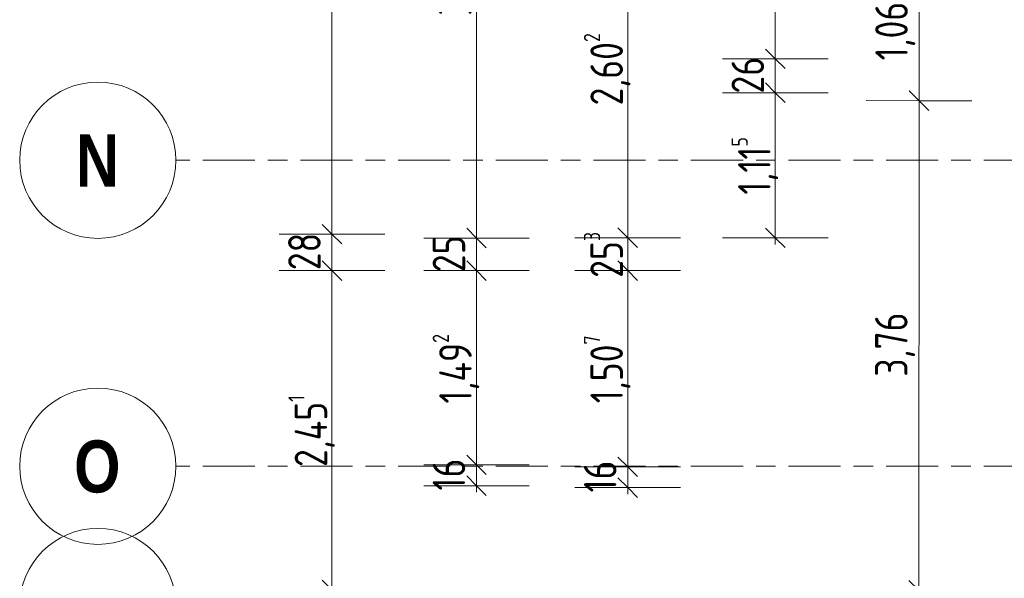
# Model space of a CAD drawing. Header units: metres. Extents: x 2 to 163, y -54 to 869.
# Tile 10 of 78: x 14 to 22, y -23 to -19. Entities that reach past the tile are written whole.
import ezdxf

# ---------------------------------------------------------------- set-up
doc = ezdxf.new("R2010")
doc.units = ezdxf.units.M
doc.linetypes.add('_Rasterlinie_', pattern=[0.75, 0.4, -0.1, 0.15, -0.1])
for name, color, linetype, lineweight in [('A_Bem', 7, 'Continuous', 5), ('A_Bem-100', 7, 'Continuous', 5), ('A_Raster', 128, 'Continuous', 5)]:
    doc.layers.add(name, color=color, linetype=linetype, lineweight=lineweight)
doc.styles.add('Arial Narrow_B', font='txt', dxfattribs={"height": 0.4})
doc.styles.add('ISOCPEUR', font='isocpeur.ttf', dxfattribs={"width": 0.8, "height": 0.25})
doc.dimstyles.new('BLB-Standard_2_5_Aussen', dxfattribs={"dimscale": 0.3048, "dimtxt": 0.248995, "dimasz": 0.492126, "dimexe": 1.32874, "dimexo": 0.0625, "dimgap": 0.032808, "dimtad": 1, "dimdec": 1, "dimlfac": 100, "dimrnd": 0.1, "dimdsep": 46, "dimtxsty": 'ISOCPEUR', "dimblk1": 'OBLIQUE', "dimblk2": 'OBLIQUE', "dimsah": 1, "dimcen": 0.09, "dimdle": 0.164042, "dimazin": 0, "dimtfac": 1, "dimtdec": 4, "dimtix": 1, "dimtmove": 0, "dimatfit": 3, "dimfxl": 1.32874, "dimfxlon": 1, "dimtvp": 1, "dimtolj": 1, "dimtzin": 0, "dimarcsym": 2})
doc.dimstyles.new('BLB-Standard_2_5_Aussen_1', dxfattribs={"dimscale": 0.3048, "dimtxt": 0.248995, "dimasz": 0.492126, "dimexe": 1.32874, "dimexo": 0.0625, "dimgap": 0.032808, "dimtad": 1, "dimrnd": 0.001, "dimzin": 0, "dimdsep": 46, "dimtxsty": 'ISOCPEUR', "dimblk1": 'OBLIQUE', "dimblk2": 'OBLIQUE', "dimsah": 1, "dimcen": 0.09, "dimdle": 0.164042, "dimazin": 0, "dimtfac": 1, "dimtdec": 4, "dimtix": 1, "dimtmove": 0, "dimatfit": 3, "dimfxl": 1.32874, "dimfxlon": 1, "dimtvp": 1, "dimtolj": 1, "dimtzin": 0, "dimarcsym": 2})
doc.dimstyles.new('BLB-Standard_2_5_Aussen_maskiert_1', dxfattribs={"dimscale": 0.3048, "dimtxt": 0.248995, "dimasz": 0.492126, "dimexe": 1.32874, "dimexo": 0.0625, "dimgap": 0.032808, "dimtad": 1, "dimrnd": 0.001, "dimzin": 0, "dimdsep": 46, "dimtxsty": 'ISOCPEUR', "dimblk1": 'OBLIQUE', "dimblk2": 'OBLIQUE', "dimsah": 1, "dimcen": 0.09, "dimdle": 0.164042, "dimazin": 0, "dimtfac": 1, "dimtdec": 4, "dimtix": 1, "dimtmove": 0, "dimatfit": 3, "dimfxl": 1.32874, "dimfxlon": 1, "dimtvp": 1, "dimtfill": 1, "dimtolj": 1, "dimtzin": 0, "dimarcsym": 2})

# ---------------------------------------------------------------- blocks, each defined once
blk = doc.blocks.new('DIMBLOCK68-AB-E-1 OK FFB')
at = {"layer": 'A_Bem-100', "lineweight": 9}
for p, q in [((20.0329, -19.4636), (19.9579, -19.3886)), ((20.0329, -19.4636), (20.1079, -19.5386)), ((20.0329, -20.5786), (19.9579, -20.5036)), ((20.0329, -20.5786), (20.1079, -20.6536))]:
    blk.add_line(p, q, dxfattribs=at)
at = {"layer": 'A_Bem-100'}
for p, q in [((20.4379, -19.4636), (19.6279, -19.4636)), ((20.0329, -20.6286), (20.0329, -19.4636)), ((20.0329, -19.4636), (20.4379, -19.4636)), ((20.4379, -20.5786), (19.6279, -20.5786)), ((20.0329, -20.5786), (20.4379, -20.5786))]:
    blk.add_line(p, q, dxfattribs=at)
at = {"layer": 'A_Bem-100', "color": 0, "insert": (19.6963, -20.2464), "char_height": 0.25, "width": 0.540782, "attachment_point": 1, "rotation": 90, "line_spacing_factor": 1.149209, "style": 'ISOCPEUR'}
blk.add_mtext('1,11\\A2\\H0.5x;\\S5^  ;\\H2x;', dxfattribs=at)
blk = doc.blocks.new('_Oblique')
at = {"color": 0, "linetype": 'ByBlock', "lineweight": -2}
blk.add_line((-0.5, -0.5), (0.5, 0.5), dxfattribs=at)
blk = doc.blocks.new('DIMBLOCK69-AB-E-1 OK FFB')
at = {"layer": 'A_Bem-100', "lineweight": 9}
for p, q in [((20.0329, -19.2034), (19.9579, -19.1284)), ((20.0329, -19.2034), (20.1079, -19.2784)), ((20.0329, -19.4636), (19.9579, -19.3886)), ((20.0329, -19.4636), (20.1079, -19.5386))]:
    blk.add_line(p, q, dxfattribs=at)
at = {"layer": 'A_Bem-100'}
for p, q in [((20.4379, -19.2034), (19.6279, -19.2034)), ((20.0329, -19.4636), (20.0329, -19.2034)), ((20.0329, -19.2034), (20.4379, -19.2034)), ((20.4379, -19.4636), (19.6279, -19.4636)), ((20.0329, -19.4636), (20.4379, -19.4636))]:
    blk.add_line(p, q, dxfattribs=at)
at = {"layer": 'A_Bem-100', "color": 0, "insert": (19.6963, -19.4704), "char_height": 0.25, "width": 0.328652, "attachment_point": 1, "rotation": 90, "line_spacing_factor": 1.149209, "style": 'ISOCPEUR'}
blk.add_mtext('26', dxfattribs=at)
blk = doc.blocks.new('DIMBLOCK70-AB-E-1 OK FFB')
at = {"layer": 'A_Bem-100', "lineweight": 9}
for p, q in [((20.0329, -17.9911), (19.9579, -17.9161)), ((20.0329, -17.9911), (20.1079, -18.0661)), ((20.0329, -19.2034), (19.9579, -19.1284)), ((20.0329, -19.2034), (20.1079, -19.2784))]:
    blk.add_line(p, q, dxfattribs=at)
at = {"layer": 'A_Bem-100'}
for p, q in [((20.4379, -17.9911), (19.6279, -17.9911)), ((20.0329, -19.2034), (20.0329, -17.9911)), ((20.0329, -17.9911), (20.4379, -17.9911)), ((20.4379, -19.2034), (19.6279, -19.2034)), ((20.0329, -19.2034), (20.4379, -19.2034))]:
    blk.add_line(p, q, dxfattribs=at)
at = {"layer": 'A_Bem-100', "color": 0, "insert": (19.6963, -18.8425), "char_height": 0.25, "width": 0.588586, "attachment_point": 1, "rotation": 90, "line_spacing_factor": 1.149209, "style": 'ISOCPEUR'}
blk.add_mtext('1,21\\A2\\H0.5x;\\S2^  ;\\H2x;', dxfattribs=at)
blk = doc.blocks.new('DIMBLOCK81-AB-E-1 OK FFB')
at = {"layer": 'A_Bem-100', "lineweight": 9}
for p, q in [((18.8986, -22.337), (18.8236, -22.262)), ((18.8986, -22.337), (18.9736, -22.412)), ((18.8986, -22.4972), (18.8236, -22.4222)), ((18.8986, -22.4972), (18.9736, -22.5722))]:
    blk.add_line(p, q, dxfattribs=at)
at = {"layer": 'A_Bem-100'}
for p, q in [((19.3036, -22.337), (18.4936, -22.337)), ((18.8986, -22.5472), (18.8986, -22.337)), ((18.8986, -22.337), (19.3036, -22.337)), ((19.3036, -22.4972), (18.4936, -22.4972)), ((18.8986, -22.4972), (19.3036, -22.4972))]:
    blk.add_line(p, q, dxfattribs=at)
at = {"layer": 'A_Bem-100', "color": 0, "insert": (18.562, -22.5341), "char_height": 0.25, "width": 0.280848, "attachment_point": 1, "rotation": 90, "line_spacing_factor": 1.149209, "style": 'ISOCPEUR'}
blk.add_mtext('16', dxfattribs=at)
blk = doc.blocks.new('DIMBLOCK82-AB-E-1 OK FFB')
at = {"layer": 'A_Bem-100', "lineweight": 9}
for p, q in [((18.8986, -20.8302), (18.8236, -20.7552)), ((18.8986, -20.8302), (18.9736, -20.9052)), ((18.8986, -22.337), (18.8236, -22.262)), ((18.8986, -22.337), (18.9736, -22.412))]:
    blk.add_line(p, q, dxfattribs=at)
at = {"layer": 'A_Bem-100'}
for p, q in [((19.3036, -20.8302), (18.4936, -20.8302)), ((18.8986, -22.337), (18.8986, -20.8302)), ((18.8986, -20.8302), (19.3036, -20.8302)), ((19.3036, -22.337), (18.4936, -22.337)), ((18.8986, -22.337), (19.3036, -22.337))]:
    blk.add_line(p, q, dxfattribs=at)
at = {"layer": 'A_Bem-100', "color": 0, "insert": (18.562, -21.8487), "char_height": 0.25, "width": 0.63639, "attachment_point": 1, "rotation": 90, "line_spacing_factor": 1.149209, "style": 'ISOCPEUR'}
blk.add_mtext('1,50\\A2\\H0.5x;\\S7^  ;\\H2x;', dxfattribs=at)
blk = doc.blocks.new('DIMBLOCK83-AB-E-1 OK FFB')
at = {"layer": 'A_Bem-100', "lineweight": 9}
for p, q in [((18.8986, -20.5773), (18.8236, -20.5023)), ((18.8986, -20.5773), (18.9736, -20.6523)), ((18.8986, -20.8302), (18.8236, -20.7552)), ((18.8986, -20.8302), (18.9736, -20.9052))]:
    blk.add_line(p, q, dxfattribs=at)
at = {"layer": 'A_Bem-100'}
for p, q in [((19.3036, -20.5773), (18.4936, -20.5773)), ((18.8986, -20.8302), (18.8986, -20.5773)), ((18.8986, -20.5773), (19.3036, -20.5773)), ((19.3036, -20.8302), (18.4936, -20.8302)), ((18.8986, -20.8302), (19.3036, -20.8302))]:
    blk.add_line(p, q, dxfattribs=at)
at = {"layer": 'A_Bem-100', "color": 0, "insert": (18.562, -20.8855), "char_height": 0.25, "width": 0.436211, "attachment_point": 1, "rotation": 90, "line_spacing_factor": 1.149209, "style": 'ISOCPEUR'}
blk.add_mtext('25\\A2\\H0.5x;\\S3^  ;\\H2x;', dxfattribs=at)
blk = doc.blocks.new('DIMBLOCK84-AB-E-1 OK FFB')
at = {"layer": 'A_Bem-100', "lineweight": 9}
for p, q in [((18.8986, -17.9756), (18.8236, -17.9006)), ((18.8986, -17.9756), (18.9736, -18.0506)), ((18.8986, -20.5773), (18.8236, -20.5023)), ((18.8986, -20.5773), (18.9736, -20.6523))]:
    blk.add_line(p, q, dxfattribs=at)
at = {"layer": 'A_Bem-100'}
for p, q in [((19.3036, -17.9756), (18.4936, -17.9756)), ((18.8986, -20.5773), (18.8986, -17.9756)), ((18.8986, -17.9756), (19.3036, -17.9756)), ((19.3036, -20.5773), (18.4936, -20.5773)), ((18.8986, -20.5773), (19.3036, -20.5773))]:
    blk.add_line(p, q, dxfattribs=at)
at = {"layer": 'A_Bem-100', "color": 0, "insert": (18.562, -19.5615), "char_height": 0.25, "width": 0.684194, "attachment_point": 1, "rotation": 90, "line_spacing_factor": 1.149209, "style": 'ISOCPEUR'}
blk.add_mtext('2,60\\A2\\H0.5x;\\S2^  ;\\H2x;', dxfattribs=at)
blk = doc.blocks.new('DIMBLOCK105-AB-E-1 OK FFB')
at = {"layer": 'A_Bem-100', "lineweight": 9}
for p, q in [((17.7367, -22.3221), (17.6617, -22.2471)), ((17.7367, -22.3221), (17.8117, -22.3971)), ((17.7367, -22.4822), (17.6617, -22.4072)), ((17.7367, -22.4822), (17.8117, -22.5572))]:
    blk.add_line(p, q, dxfattribs=at)
at = {"layer": 'A_Bem-100'}
for p, q in [((18.1417, -22.3221), (17.3317, -22.3221)), ((17.7367, -22.5322), (17.7367, -22.3221)), ((17.7367, -22.3221), (18.1417, -22.3221)), ((18.1417, -22.4822), (17.3317, -22.4822)), ((17.7367, -22.4822), (18.1417, -22.4822))]:
    blk.add_line(p, q, dxfattribs=at)
at = {"layer": 'A_Bem-100', "color": 0, "insert": (17.4001, -22.5191), "char_height": 0.25, "width": 0.280848, "attachment_point": 1, "rotation": 90, "line_spacing_factor": 1.149209, "style": 'ISOCPEUR'}
blk.add_mtext('16', dxfattribs=at)
blk = doc.blocks.new('DIMBLOCK106-AB-E-1 OK FFB')
at = {"layer": 'A_Bem-100', "lineweight": 9}
for p, q in [((17.7367, -20.8302), (17.6617, -20.7552)), ((17.7367, -20.8302), (17.8117, -20.9052)), ((17.7367, -22.3221), (17.6617, -22.2471)), ((17.7367, -22.3221), (17.8117, -22.3971))]:
    blk.add_line(p, q, dxfattribs=at)
at = {"layer": 'A_Bem-100'}
for p, q in [((18.1417, -20.8302), (17.3317, -20.8302)), ((17.7367, -22.3221), (17.7367, -20.8302)), ((17.7367, -20.8302), (18.1417, -20.8302)), ((18.1417, -22.3221), (17.3317, -22.3221)), ((17.7367, -22.3221), (18.1417, -22.3221))]:
    blk.add_line(p, q, dxfattribs=at)
at = {"layer": 'A_Bem-100', "color": 0, "insert": (17.4001, -21.8512), "char_height": 0.25, "width": 0.660292, "attachment_point": 1, "rotation": 90, "line_spacing_factor": 1.149209, "style": 'ISOCPEUR'}
blk.add_mtext('1,49\\A2\\H0.5x;\\S2^  ;\\H2x;', dxfattribs=at)
blk = doc.blocks.new('DIMBLOCK107-AB-E-1 OK FFB')
at = {"layer": 'A_Bem-100', "lineweight": 9}
for p, q in [((17.7367, -20.5802), (17.6617, -20.5052)), ((17.7367, -20.5802), (17.8117, -20.6552)), ((17.7367, -20.8302), (17.6617, -20.7552)), ((17.7367, -20.8302), (17.8117, -20.9052))]:
    blk.add_line(p, q, dxfattribs=at)
at = {"layer": 'A_Bem-100'}
for p, q in [((18.1417, -20.5802), (17.3317, -20.5802)), ((17.7367, -20.8302), (17.7367, -20.5802)), ((17.7367, -20.5802), (18.1417, -20.5802)), ((18.1417, -20.8302), (17.3317, -20.8302)), ((17.7367, -20.8302), (18.1417, -20.8302))]:
    blk.add_line(p, q, dxfattribs=at)
at = {"layer": 'A_Bem-100', "color": 0, "insert": (17.4001, -20.8421), "char_height": 0.25, "width": 0.328652, "attachment_point": 1, "rotation": 90, "line_spacing_factor": 1.149209, "style": 'ISOCPEUR'}
blk.add_mtext('25', dxfattribs=at)
blk = doc.blocks.new('DIMBLOCK108-AB-E-1 OK FFB')
at = {"layer": 'A_Bem-100', "lineweight": 9}
for p, q in [((17.7367, -16.5934), (17.6617, -16.5184)), ((17.7367, -16.5934), (17.8117, -16.6684)), ((17.7367, -20.5802), (17.6617, -20.5052)), ((17.7367, -20.5802), (17.8117, -20.6552))]:
    blk.add_line(p, q, dxfattribs=at)
at = {"layer": 'A_Bem-100'}
for p, q in [((18.1417, -16.5934), (17.3317, -16.5934)), ((17.7367, -20.5802), (17.7367, -16.5934)), ((17.7367, -16.5934), (18.1417, -16.5934)), ((18.1417, -20.5802), (17.3317, -20.5802)), ((17.7367, -20.5802), (18.1417, -20.5802))]:
    blk.add_line(p, q, dxfattribs=at)
at = {"layer": 'A_Bem-100', "color": 0, "insert": (17.4001, -18.8718), "char_height": 0.25, "width": 0.684194, "attachment_point": 1, "rotation": 90, "line_spacing_factor": 1.149209, "style": 'ISOCPEUR'}
blk.add_mtext('3,98\\A2\\H0.5x;\\S7^  ;\\H2x;', dxfattribs=at)
blk = doc.blocks.new('DIMBLOCK137-AB-E-1 OK FFB')
at = {"layer": 'A_Bem-100', "lineweight": 9}
for p, q in [((16.6265, -20.8302), (16.5515, -20.7552)), ((16.6265, -20.8302), (16.7015, -20.9052)), ((16.6265, -23.2814), (16.5515, -23.2064)), ((16.6265, -23.2814), (16.7015, -23.3564))]:
    blk.add_line(p, q, dxfattribs=at)
at = {"layer": 'A_Bem-100'}
for p, q in [((17.0315, -20.8302), (16.2215, -20.8302)), ((16.6265, -23.2814), (16.6265, -20.8302)), ((16.6265, -20.8302), (17.0315, -20.8302)), ((17.0315, -23.2814), (16.2215, -23.2814)), ((16.6265, -23.2814), (17.0315, -23.2814))]:
    blk.add_line(p, q, dxfattribs=at)
at = {"layer": 'A_Bem-100', "color": 0, "insert": (16.2899, -22.3384), "char_height": 0.25, "width": 0.678219, "attachment_point": 1, "rotation": 90, "line_spacing_factor": 1.149209, "style": 'ISOCPEUR'}
blk.add_mtext('2,45\\A2\\H0.5x;\\S1^  ;\\H2x;', dxfattribs=at)
blk = doc.blocks.new('DIMBLOCK138-AB-E-1 OK FFB')
at = {"layer": 'A_Bem-100', "lineweight": 9}
for p, q in [((16.6265, -20.5502), (16.5515, -20.4752)), ((16.6265, -20.5502), (16.7015, -20.6252)), ((16.6265, -20.8302), (16.5515, -20.7552)), ((16.6265, -20.8302), (16.7015, -20.9052))]:
    blk.add_line(p, q, dxfattribs=at)
at = {"layer": 'A_Bem-100'}
for p, q in [((17.0315, -20.5502), (16.2215, -20.5502)), ((16.6265, -20.8302), (16.6265, -20.5502)), ((16.6265, -20.5502), (17.0315, -20.5502)), ((17.0315, -20.8302), (16.2215, -20.8302)), ((16.6265, -20.8302), (17.0315, -20.8302))]:
    blk.add_line(p, q, dxfattribs=at)
at = {"layer": 'A_Bem-100', "color": 0, "insert": (16.2899, -20.8271), "char_height": 0.25, "width": 0.328652, "attachment_point": 1, "rotation": 90, "line_spacing_factor": 1.149209, "style": 'ISOCPEUR'}
blk.add_mtext('28', dxfattribs=at)
blk = doc.blocks.new('DIMBLOCK139-AB-E-1 OK FFB')
at = {"layer": 'A_Bem-100', "lineweight": 9}
for p, q in [((16.6265, -15.2435), (16.5515, -15.1685)), ((16.6265, -15.2435), (16.7015, -15.3185)), ((16.6265, -20.5502), (16.5515, -20.4752)), ((16.6265, -20.5502), (16.7015, -20.6252))]:
    blk.add_line(p, q, dxfattribs=at)
at = {"layer": 'A_Bem-100'}
for p, q in [((17.0315, -15.2435), (16.2215, -15.2435)), ((16.6265, -20.5502), (16.6265, -15.2435)), ((16.6265, -15.2435), (17.0315, -15.2435)), ((17.0315, -20.5502), (16.2215, -20.5502)), ((16.6265, -20.5502), (17.0315, -20.5502))]:
    blk.add_line(p, q, dxfattribs=at)
at = {"layer": 'A_Bem-100', "color": 0, "insert": (16.2899, -18.1819), "char_height": 0.25, "width": 0.684194, "attachment_point": 1, "rotation": 90, "line_spacing_factor": 1.149209, "style": 'ISOCPEUR'}
blk.add_mtext('5,30\\A2\\H0.5x;\\S7^  ;\\H2x;', dxfattribs=at)
blk = doc.blocks.new('DIMBLOCK201-AB-E-1 OK FFB')
at = {"layer": 'A_Bem-100', "lineweight": 9}
for p, q in [((21.1376, -18.4651), (21.0627, -18.39)), ((21.1376, -18.4651), (21.2125, -18.5401)), ((21.1369, -19.5251), (21.0619, -19.45)), ((21.1369, -19.5251), (21.2118, -19.6001))]:
    blk.add_line(p, q, dxfattribs=at)
at = {"layer": 'A_Bem-100'}
for p, q in [((21.5426, -18.4654), (20.7326, -18.4648)), ((21.1376, -18.4651), (21.1369, -19.5251)), ((21.1376, -18.4651), (21.5426, -18.4654)), ((21.5419, -19.5254), (20.7319, -19.5248)), ((21.1369, -19.5251), (21.5419, -19.5254))]:
    blk.add_line(p, q, dxfattribs=at)
at = {"layer": 'A_Bem-100', "color": 0, "insert": (20.8006, -19.2154), "char_height": 0.25, "width": 0.528831, "attachment_point": 1, "rotation": 90, "line_spacing_factor": 1.149209, "style": 'ISOCPEUR', "bg_fill": 3, "box_fill_scale": 1.25, "bg_fill_color": 256, "bg_fill_true_color": 13158600, "bg_fill_transparency": 0}
blk.add_mtext('1,06', dxfattribs=at)
blk = doc.blocks.new('DIMBLOCK202-AB-E-1 OK FFB')
at = {"layer": 'A_Bem-100', "lineweight": 9}
for p, q in [((21.1369, -19.5251), (21.0619, -19.45)), ((21.1369, -19.5251), (21.2118, -19.6001)), ((21.1343, -23.2852), (21.0593, -23.2102)), ((21.1343, -23.2852), (21.2092, -23.3603))]:
    blk.add_line(p, q, dxfattribs=at)
at = {"layer": 'A_Bem-100'}
for p, q in [((21.5419, -19.5254), (20.7319, -19.5248)), ((21.1369, -19.5251), (21.1343, -23.2852)), ((21.1369, -19.5251), (21.5419, -19.5254)), ((21.5393, -23.2855), (20.7293, -23.285)), ((21.1343, -23.2852), (21.5393, -23.2855))]:
    blk.add_line(p, q, dxfattribs=at)
at = {"layer": 'A_Bem-100', "color": 0, "insert": (20.799, -21.6454), "char_height": 0.25, "width": 0.576635, "attachment_point": 1, "rotation": 90, "line_spacing_factor": 1.149209, "style": 'ISOCPEUR', "bg_fill": 3, "box_fill_scale": 1.25, "bg_fill_color": 256, "bg_fill_true_color": 13158600, "bg_fill_transparency": 0}
blk.add_mtext('3,76', dxfattribs=at)
blk = doc.blocks.new('Raster - Raster-989695-AB-E-1 OK FFB')
at = {"layer": 'A_Raster', "lineweight": 9}
blk.add_circle((0, 0), 0.006, dxfattribs=at)

msp = doc.modelspace()

# ---------------------------------------------------------------- block references
at = {"layer": 'A_Raster', "lineweight": 9, "xscale": 99.99999999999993, "yscale": 99.99999999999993, "zscale": 99.99999999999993, "rotation": 89.99999999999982}
for p in [(14.8272, -19.9826), (14.8272, -22.3326), (14.8272, -23.4099)]:
    msp.add_blockref('Raster - Raster-989695-AB-E-1 OK FFB', p, dxfattribs=at)

# ---------------------------------------------------------------- texts
at = {"layer": 'A_Raster', "char_height": 0.4, "attachment_point": 1, "style": 'Arial Narrow_B'}
for s, insert, width in [('\\fArial Narrow|b1|i0|c0|p34|;N', (14.6587, -19.7842), 0.400844), ('\\fArial Narrow|b1|i0|c0|p34|;O', (14.6452, -22.1342), 0.432911)]:
    msp.add_mtext(s, dxfattribs=dict(at, insert=insert, width=width))

# ---------------------------------------------------------------- dimensions: what is measured, and where the dimension line sits
at = {"layer": 'A_Bem'}
for base, p1, p2, text, dimstyle, override, picture, middle in [((16.6265, -15.2435), (17.0315, -20.5502), (17.0315, -15.2435), '\\A1;5,30\\Q;{\\A1;{\\H0.5x;\\S7^ ;}}', 'BLB-Standard_2_5_Aussen_1', {"dimpost": '<>', "dimfxl": 5.306626}, 'DIMBLOCK139-AB-E-1 OK FFB', (16.4665, -17.8968)), ((17.7367, -16.5934), (18.1417, -20.5802), (18.1417, -16.5934), '\\A1;3,98\\Q;{\\A1;{\\H0.5x;\\S7^ ;}}', 'BLB-Standard_2_5_Aussen_1', {"dimpost": '<>', "dimfxl": 3.986791}, 'DIMBLOCK108-AB-E-1 OK FFB', (17.5767, -18.5868)), ((18.8986, -17.9756), (19.3036, -20.5773), (19.3036, -17.9756), '\\A1;2,60\\Q;{\\A1;{\\H0.5x;\\S2^ ;}}', 'BLB-Standard_2_5_Aussen_1', {"dimpost": '<>', "dimfxl": 2.601678}, 'DIMBLOCK84-AB-E-1 OK FFB', (18.7386, -19.2765)), ((20.0329, -17.9911), (20.4379, -19.2034), (20.4379, -17.9911), '\\A1;1,21\\Q;{\\A1;{\\H0.5x;\\S2^ ;}}', 'BLB-Standard_2_5_Aussen_1', {"dimpost": '<>', "dimfxl": 1.212255}, 'DIMBLOCK70-AB-E-1 OK FFB', (19.8729, -18.5972)), ((20.0329, -19.4636), (20.4379, -20.5786), (20.4379, -19.4636), '\\A1;1,11\\Q;{\\A1;{\\H0.5x;\\S5^ ;}}', 'BLB-Standard_2_5_Aussen_1', {"dimpost": '<>', "dimfxl": 1.115087}, 'DIMBLOCK68-AB-E-1 OK FFB', (19.8729, -20.0211)), ((18.8986, -20.5773), (19.3036, -20.8302), (19.3036, -20.5773), '\\A1;25\\Q;{\\A1;{\\H0.5x;\\S3^ ;}}', 'BLB-Standard_2_5_Aussen', {"dimpost": '<>', "dimfxl": 0.252849}, 'DIMBLOCK83-AB-E-1 OK FFB', (18.7636, -20.7037)), ((16.6265, -20.8302), (17.0315, -23.2814), (17.0315, -20.8302), '\\A1;2,45\\Q;{\\A1;{\\H0.5x;\\S1^ ;}}', 'BLB-Standard_2_5_Aussen_1', {"dimpost": '<>', "dimfxl": 2.45122}, 'DIMBLOCK137-AB-E-1 OK FFB', (16.4665, -22.0558)), ((17.7367, -20.8302), (18.1417, -22.3221), (18.1417, -20.8302), '\\A1;1,49\\Q;{\\A1;{\\H0.5x;\\S2^ ;}}', 'BLB-Standard_2_5_Aussen_1', {"dimpost": '<>', "dimfxl": 1.49191}, 'DIMBLOCK106-AB-E-1 OK FFB', (17.5767, -21.5761)), ((18.8986, -20.8302), (19.3036, -22.337), (19.3036, -20.8302), '\\A1;1,50\\Q;{\\A1;{\\H0.5x;\\S7^ ;}}', 'BLB-Standard_2_5_Aussen_1', {"dimpost": '<>', "dimfxl": 1.506823}, 'DIMBLOCK82-AB-E-1 OK FFB', (18.7386, -21.5836))]:
    dim = msp.add_linear_dim(base=base, p1=p1, p2=p2, angle=90, text=text, dimstyle=dimstyle, override=override, dxfattribs=at)
    dim.commit()
    dim.dimension.update_dxf_attribs({"geometry": picture, "text_midpoint": middle})
for base, p1, p2, angle, dimstyle, override, picture, middle in [((21.1369, -19.5251), (21.5426, -18.4654), (21.5419, -19.5254), 89.96051, 'BLB-Standard_2_5_Aussen_maskiert_1', {"dimpost": '<>', "dimfxl": 1.06}, 'DIMBLOCK201-AB-E-1 OK FFB', (21.0022, -18.995)), ((20.0329, -19.2034), (20.4379, -19.4636), (20.4379, -19.2034), 90, 'BLB-Standard_2_5_Aussen', {"dimpost": '<>', "dimfxl": 0.260206}, 'DIMBLOCK69-AB-E-1 OK FFB', (19.8979, -19.3335)), ((16.6265, -20.5502), (17.0315, -20.8302), (17.0315, -20.5502), 90, 'BLB-Standard_2_5_Aussen', {"dimpost": '<>', "dimfxl": 0.28}, 'DIMBLOCK138-AB-E-1 OK FFB', (16.4915, -20.6902)), ((17.7367, -20.5802), (18.1417, -20.8302), (18.1417, -20.5802), 90, 'BLB-Standard_2_5_Aussen', {"dimpost": '<>', "dimfxl": 0.25}, 'DIMBLOCK107-AB-E-1 OK FFB', (17.6017, -20.7052)), ((17.7367, -22.3221), (18.1417, -22.4822), (18.1417, -22.3221), 90, 'BLB-Standard_2_5_Aussen', {"dimpost": '<>', "dimfxl": 0.160106}, 'DIMBLOCK105-AB-E-1 OK FFB', (17.6017, -22.4021)), ((18.8986, -22.337), (19.3036, -22.4972), (19.3036, -22.337), 90, 'BLB-Standard_2_5_Aussen', {"dimpost": '<>', "dimfxl": 0.160194}, 'DIMBLOCK81-AB-E-1 OK FFB', (18.7636, -22.4171))]:
    dim = msp.add_linear_dim(base=base, p1=p1, p2=p2, angle=angle, dimstyle=dimstyle, override=override, dxfattribs=at)
    dim.commit()
    dim.dimension.update_dxf_attribs({"geometry": picture, "text_midpoint": middle})

# ---------------------------------------------------------------- next in the draw order: dimensions: what is measured, and where the dimension line sits
dim = msp.add_linear_dim(base=(21.1343, -23.2852), p1=(21.5419, -19.5254), p2=(21.5393, -23.2855), angle=89.96051, dimstyle='BLB-Standard_2_5_Aussen_maskiert_1', override={"dimpost": '<>', "dimfxl": 3.760138}, dxfattribs=at)
dim.commit()
dim.dimension.update_dxf_attribs({"geometry": 'DIMBLOCK202-AB-E-1 OK FFB', "text_midpoint": (21.0006, -21.4051)})

# ---------------------------------------------------------------- next in the draw order: linework, layer by layer
at = {"layer": 'A_Raster', "linetype": '_Rasterlinie_', "lineweight": 9}
for p, q in [((87.2847, -19.9826), (15.4272, -19.9826)), ((87.2847, -22.3326), (15.4272, -22.3326))]:
    msp.add_line(p, q, dxfattribs=at)

doc.saveas('drawing.dxf')
